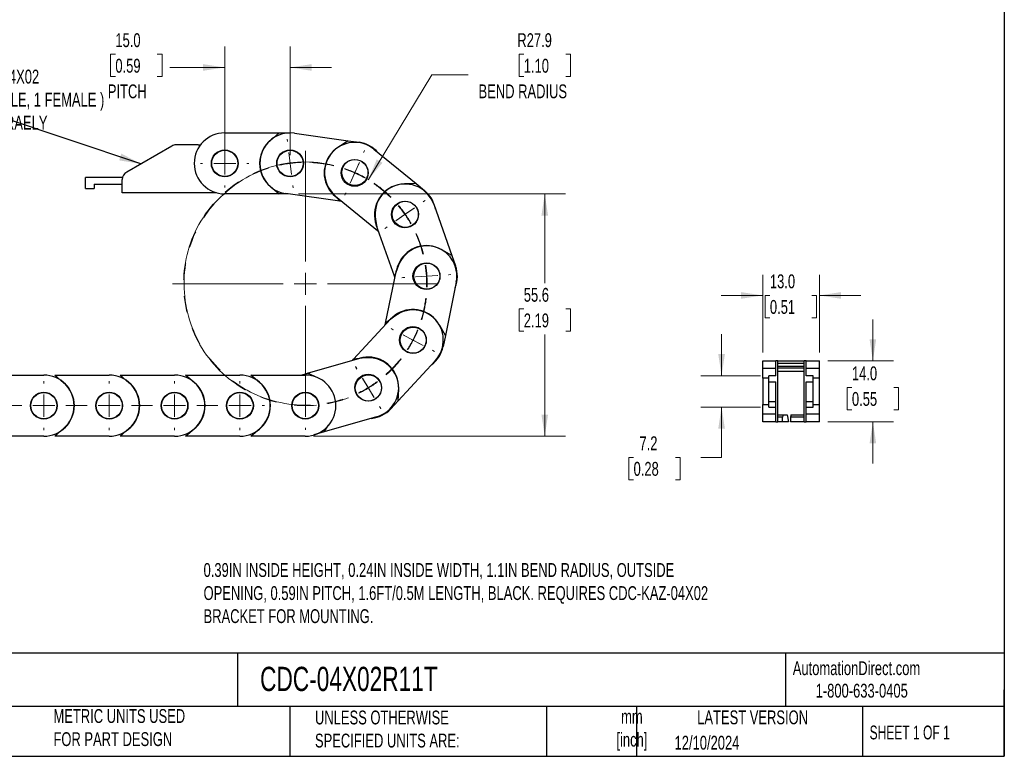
# Model space of a CAD drawing. Header units: millimetres. Extents: x 10 to 410, y 10 to 314.
# Tile 2 of 8: x 184 to 410, y 10 to 178. Entities that reach past the tile are written whole.
import ezdxf

# ---------------------------------------------------------------- set-up
doc = ezdxf.new("R2010")
doc.units = ezdxf.units.MM
doc.header["$LTSCALE"] = 1.5
doc.linetypes.add('CENTERX2', pattern=[20.32, 12.7, -2.54, 2.54, -2.54])
doc.layers.add('TEXT', color=140, linetype='Continuous', lineweight=25)
doc.styles.add('SLDTEXTSTYLE0', font='TXT', dxfattribs={"width": 0.7})
doc.styles.add('SLDTEXTSTYLE1', font='TXT', dxfattribs={"width": 0.65})
doc.dimstyles.new('SLDDIMSTYLE0', dxfattribs={"dimtxt": 3.237012, "dimasz": 4.953, "dimexe": 0, "dimexo": 0.0625, "dimgap": 0.809253, "dimtad": 0, "dimtih": 1, "dimtoh": 1, "dimrnd": 1e-09, "dimzin": 4, "dimdsep": 46, "dimtxsty": 'SLDTEXTSTYLE0', "dimsah": 1, "dimcen": 0.09, "dimadec": 0, "dimazin": 1, "dimtfac": 1, "dimtmove": 0, "dimatfit": 0, "dimfxl": 0, "dimfrac": 2, "dimtolj": 1, "dimtzin": 12, "dimarcsym": 0})
doc.dimstyles.new('SLDDIMSTYLE1', dxfattribs={"dimtxt": 3.237012, "dimasz": 4.953, "dimexe": 0, "dimexo": 0.0625, "dimgap": 0.809253, "dimtad": 0, "dimtih": 1, "dimtoh": 1, "dimrnd": 1e-09, "dimzin": 12, "dimdsep": 46, "dimtxsty": 'SLDTEXTSTYLE0', "dimsah": 1, "dimcen": 0, "dimadec": 0, "dimazin": 3, "dimtfac": 1, "dimtofl": 0, "dimtmove": 0, "dimatfit": 3, "dimfxl": 0, "dimfrac": 2, "dimtolj": 1, "dimtzin": 12, "dimarcsym": 0})
doc.dimstyles.new('SLDDIMSTYLE2', dxfattribs={"dimtxt": 3.237012, "dimasz": 4.953, "dimexe": 0, "dimexo": 0.0625, "dimgap": 0.809253, "dimtad": 0, "dimtih": 1, "dimtoh": 1, "dimrnd": 1e-09, "dimzin": 12, "dimdsep": 46, "dimtxsty": 'SLDTEXTSTYLE0', "dimsah": 1, "dimcen": 0.09, "dimadec": 0, "dimazin": 3, "dimtfac": 1, "dimtofl": 0, "dimtmove": 0, "dimatfit": 3, "dimfxl": 0, "dimfrac": 2, "dimtolj": 1, "dimtzin": 12, "dimarcsym": 0})
doc.dimstyles.new('SLDDIMSTYLE3', dxfattribs={"dimtxt": 0.18, "dimasz": 4.953, "dimexe": 0, "dimexo": 0.0625, "dimgap": 0, "dimtad": 0, "dimtih": 1, "dimtoh": 1, "dimdec": 0, "dimrnd": 1e-09, "dimzin": 0, "dimdsep": 46, "dimtxsty": 'Standard', "dimsah": 1, "dimcen": 0.09, "dimadec": 0, "dimazin": 0, "dimtfac": 4.953, "dimtdec": 0, "dimtofl": 0, "dimtmove": 0, "dimatfit": 3, "dimfxl": 0, "dimfrac": 2, "dimtolj": 1, "dimtzin": 0, "dimarcsym": 0})
doc.dimstyles.new('SLDDIMSTYLE4', dxfattribs={"dimtxt": 3.237012, "dimasz": 4.953, "dimexe": 0, "dimexo": 0.0625, "dimgap": 0.809253, "dimtad": 0, "dimtih": 1, "dimtoh": 1, "dimrnd": 1e-09, "dimzin": 12, "dimdsep": 46, "dimtxsty": 'SLDTEXTSTYLE0', "dimsah": 1, "dimcen": 0.09, "dimadec": 0, "dimazin": 3, "dimtfac": 1, "dimtmove": 0, "dimatfit": 0, "dimfxl": 0, "dimfrac": 2, "dimtolj": 1, "dimtzin": 12, "dimarcsym": 0})

# ---------------------------------------------------------------- blocks, each defined once
blk = doc.blocks.new('_D')
at = {"color": 7, "linetype": 'Continuous', "lineweight": 0}
for p, q in [((230.71, 147.4), (230.71, 172.26)), ((245.71, 147.4), (245.71, 172.26)), ((205.61, 170.52), (204.53, 170.52)), ((204.53, 170.52), (204.53, 165.38)), ((215.23, 170.52), (216.32, 170.52)), ((216.32, 170.52), (216.32, 165.38)), ((230.71, 167.49), (218.13, 167.49)), ((245.71, 167.49), (255.23, 167.49)), ((204.53, 165.38), (205.61, 165.38)), ((216.32, 165.38), (215.23, 165.38))]:
    blk.add_line(p, q, dxfattribs=at)
at = {"color": 7, "linetype": 'Continuous', "lineweight": 18}
for points in [[(230.71, 167.49), (225.75, 168.25), (225.75, 166.73)], [(245.71, 167.49), (250.66, 166.73), (250.66, 168.25)]]:
    blk.add_solid(points, dxfattribs=at)
at = {"color": 7, "linetype": 'Continuous', "lineweight": 18, "char_height": 3.175, "attachment_point": 1, "style": 'SLDTEXTSTYLE0'}
for s, insert in [('15.0', (205.61, 175.34)), ('0.59', (205.61, 169.47)), ('PITCH', (203.88, 163.6))]:
    blk.add_mtext(s, dxfattribs=dict(at, insert=insert))
blk = doc.blocks.new('_D_1')
at = {"color": 7, "linetype": 'Continuous', "lineweight": 0}
for p, q in [((299.32, 170.52), (298.23, 170.52)), ((298.23, 170.52), (298.23, 165.38)), ((308.94, 170.52), (310.02, 170.52)), ((310.02, 170.52), (310.02, 165.38)), ((263.67, 141.78), (278.22, 165.82)), ((278.22, 165.82), (286.56, 165.82)), ((298.23, 165.38), (299.32, 165.38)), ((310.02, 165.38), (308.94, 165.38))]:
    blk.add_line(p, q, dxfattribs=at)
at = {"color": 7, "linetype": 'Continuous', "lineweight": 18}
blk.add_arc((249.2, 117.88), 27.94, 58.5398, 68.4813, dxfattribs=at)
blk.add_solid([(263.67, 141.78), (266.88, 145.62), (265.58, 146.41)], dxfattribs=at)
at = {"color": 7, "linetype": 'Continuous', "lineweight": 18, "char_height": 3.175, "attachment_point": 1, "style": 'SLDTEXTSTYLE0'}
for s, insert in [('R27.9', (297.84, 175.34)), ('1.10', (299.32, 169.47)), ('BEND RADIUS', (288.94, 163.6))]:
    blk.add_mtext(s, dxfattribs=dict(at, insert=insert))
blk = doc.blocks.new('_D_2')
at = {"color": 7, "linetype": 'Continuous', "lineweight": 0}
for p, q in [((247.61, 138.49), (308.89, 138.49)), ((304.13, 138.49), (304.13, 117.99)), ((299.32, 112.12), (298.23, 112.12)), ((298.23, 112.12), (298.23, 106.98)), ((308.94, 112.12), (310.02, 112.12)), ((310.02, 112.12), (310.02, 106.98)), ((298.23, 106.98), (299.32, 106.98)), ((304.13, 82.94), (304.13, 106.26)), ((310.02, 106.98), (308.94, 106.98)), ((251.1, 82.94), (308.89, 82.94))]:
    blk.add_line(p, q, dxfattribs=at)
at = {"color": 7, "linetype": 'Continuous', "lineweight": 18}
for points in [[(304.13, 138.49), (303.37, 133.54), (304.89, 133.54)], [(304.13, 82.94), (304.89, 87.89), (303.37, 87.89)]]:
    blk.add_solid(points, dxfattribs=at)
at = {"color": 7, "linetype": 'Continuous', "lineweight": 18, "char_height": 3.175, "attachment_point": 1, "style": 'SLDTEXTSTYLE0'}
for s, insert in [('55.6', (299.32, 116.94)), ('2.19', (299.32, 111.07))]:
    blk.add_mtext(s, dxfattribs=dict(at, insert=insert))
blk = doc.blocks.new('SW_CENTERMARKSYMBOL_0')
at = {"color": 0, "linetype": 'Continuous', "lineweight": 18}
for p, q in [((-18.6, 56.55), (-18.67, 57.08)), ((-14.47, 28.98), (-14.47, 54.38)), ((-1.09, 53.97), (-0.87, 54.45)), ((-1.04, 54.06), (-0.86, 54.48)), ((-17.96, 51.51), (-18.28, 54.03)), ((-17.96, 51.51), (-17.64, 48.99)), ((-3.15, 49.33), (-2.12, 51.65)), ((-3.11, 49.42), (-2.08, 51.74)), ((-3.15, 49.33), (-4.19, 47)), ((-3.11, 49.42), (-4.14, 47.1)), ((-17.33, 46.47), (-17.26, 45.94)), ((-5.22, 44.68), (-5.44, 44.2)), ((-5.18, 44.78), (-5.36, 44.36)), ((12.55, 42.68), (12.99, 42.99)), ((12.64, 42.74), (13.02, 43.01)), ((8.38, 39.78), (10.47, 41.23)), ((8.47, 39.84), (10.55, 41.29)), ((8.38, 39.78), (6.29, 38.33)), ((8.47, 39.84), (6.38, 38.4)), ((4.21, 36.88), (3.77, 36.58)), ((4.3, 36.95), (3.92, 36.68)), ((-14.47, 23.9), (-14.47, 26.44)), ((8.23, 25.33), (7.7, 25.3)), ((8.34, 25.33), (7.88, 25.31)), ((13.3, 25.65), (10.77, 25.49)), ((13.41, 25.65), (10.88, 25.49)), ((13.3, 25.65), (15.84, 25.81)), ((13.41, 25.65), (15.95, 25.81)), ((18.37, 25.97), (18.91, 26)), ((18.48, 25.97), (18.94, 26)), ((-19.55, 23.9), (-44.95, 23.9)), ((-14.47, 23.9), (-17.01, 23.9)), ((-14.47, 23.9), (-14.47, 21.36)), ((-14.47, 23.9), (-11.93, 23.9)), ((-9.39, 23.9), (16.01, 23.9)), ((-14.47, 18.82), (-14.47, -6.58)), ((5.69, 13.36), (5.22, 13.61)), ((5.78, 13.31), (5.38, 13.52)), ((10.19, 11.01), (7.94, 12.18)), ((10.29, 10.95), (8.04, 12.13)), ((10.19, 11.01), (12.44, 9.83)), ((10.29, 10.95), (12.54, 9.78)), ((14.69, 8.65), (15.17, 8.4)), ((14.79, 8.6), (15.2, 8.39)), ((-2.69, 4.44), (-2.96, 4.9)), ((-2.63, 4.35), (-2.87, 4.74)), ((-0.05, 0.09), (-1.37, 2.27)), ((-14.47, 1.04), (-14.47, 1.5)), ((0, 0), (-1.32, 2.17)), ((-0.05, 0.09), (1.26, -2.08)), ((0, 0), (1.32, -2.17)), ((-14.47, -4.04), (-14.47, -1.5)), ((-14.47, -4.04), (-14.47, -6.58)), ((2.58, -4.25), (2.85, -4.71)), ((2.63, -4.35), (2.87, -4.74)), ((-14.47, -9.12), (-14.47, -9.58))]:
    blk.add_line(p, q, dxfattribs=at)
at = {"color": 0, "linetype": 'CENTERX2', "lineweight": 0}
for centre, radius, start, end in [((-14.47, 23.9), 27.94, 76.4177, 259.5826), ((-14.47, 23.9), 27.83, 107.6615, 290.7452), ((-14.47, 23.9), 27.83, 76.4609, 86.7454), ((-14.47, 23.91), 27.82, 45.259, 55.5463), ((-14.47, 23.91), 27.93, 45.2152, 55.5837), ((-14.47, 23.9), 27.82, 14.0589, 24.346), ((-14.45, 23.91), 27.92, 14.0122, 24.3848), ((-14.46, 23.9), 27.82, 342.8588, 353.1464), ((-14.45, 23.9), 27.92, 342.8119, 353.1849), ((-14.46, 23.89), 27.82, 311.658, 321.9466), ((-14.46, 23.89), 27.92, 311.6126, 321.9846), ((-14.47, 23.89), 27.94, 280.4158, 290.7832)]:
    blk.add_arc(centre, radius, start, end, dxfattribs=at)
at = {"color": 0, "linetype": 'Continuous', "lineweight": 0}
for centre, radius, start, end in [((-14.47, 23.89), 27.84, 97.2042, 102.4318), ((-14.47, 23.89), 27.84, 91.9744, 97.2027), ((-14.46, 23.93), 27.8, 65.9993, 71.2338), ((-14.47, 23.9), 27.93, 65.9993, 71.2092), ((-14.46, 23.93), 27.79, 60.772, 66.0082), ((-14.47, 23.9), 27.94, 60.7913, 66.0005), ((-14.44, 23.93), 27.79, 34.7974, 40.0344), ((-14.42, 23.94), 27.87, 34.791, 40.0121), ((-14.43, 23.93), 27.78, 29.5712, 34.8098), ((-14.41, 23.94), 27.87, 29.587, 34.8098), ((-14.44, 23.9), 27.8, 3.5987, 8.8342), ((-14.44, 23.9), 27.91, 3.596, 8.8105), ((-14.44, 23.9), 27.8, 358.3723, 3.608), ((-14.44, 23.9), 27.91, 358.3891, 3.604), ((-14.46, 23.89), 27.82, 332.4017, 337.6329), ((-14.41, 23.87), 27.87, 332.391, 337.6128), ((-14.46, 23.89), 27.82, 327.1737, 332.4049), ((-14.42, 23.87), 27.88, 327.1878, 332.4083), ((-14.47, 23.89), 27.82, 295.9735, 301.2052), ((-14.46, 23.88), 27.92, 295.99, 301.203), ((-14.47, 23.89), 27.82, 301.2013, 306.4328), ((-14.46, 23.88), 27.91, 301.1965, 306.4104), ((-14.47, 23.9), 27.94, 264.7913, 269.9997), ((-14.47, 23.9), 27.94, 269.9998, 275.2087)]:
    blk.add_arc(centre, radius, start, end, dxfattribs=at)
blk = doc.blocks.new('SW_CENTERMARKSYMBOL_1')
at = {"color": 0, "linetype": 'Continuous', "lineweight": 18}
for p, q in [((-45, 5.08), (-45, 5.54)), ((-30, 5.08), (-30, 5.54)), ((-15, 5.08), (-15, 5.54)), ((0, 5.08), (0, 5.54)), ((34.82, 5.08), (34.82, 5.54)), ((49.82, 5.08), (49.82, 5.54)), ((64.82, 5.08), (64.82, 5.54)), ((79.82, 5.08), (79.82, 5.54)), ((94.82, 5.08), (94.82, 5.54)), ((109.82, 5.08), (109.82, 5.54)), ((124.82, 5.08), (124.82, 5.54)), ((-45, 0), (-45, 2.54)), ((-30, 0), (-30, 2.54)), ((-15, 0), (-15, 2.54)), ((0, 0), (0, 2.54)), ((34.82, 0), (34.82, 2.54)), ((49.82, 0), (49.82, 2.54)), ((64.82, 0), (64.82, 2.54)), ((79.82, 0), (79.82, 2.54)), ((94.82, 0), (94.82, 2.54)), ((109.82, 0), (109.82, 2.54)), ((124.82, 0), (124.82, 2.54)), ((-50.08, 0), (-50.54, 0)), ((-45, 0), (-47.54, 0)), ((-45, 0), (-45, -2.54)), ((-45, 0), (-42.46, 0)), ((-30, 0), (-32.54, 0)), ((-30, 0), (-30, -2.54)), ((-30, 0), (-27.46, 0)), ((-15, 0), (-17.54, 0)), ((-15, 0), (-15, -2.54)), ((-15, 0), (-12.46, 0)), ((0, 0), (-2.54, 0)), ((0, 0), (0, -2.54)), ((0, 0), (2.54, 0)), ((34.82, 0), (32.28, 0)), ((34.82, 0), (34.82, -2.54)), ((34.82, 0), (37.36, 0)), ((49.82, 0), (47.28, 0)), ((49.82, 0), (49.82, -2.54)), ((49.82, 0), (52.36, 0)), ((64.82, 0), (62.28, 0)), ((64.82, 0), (64.82, -2.54)), ((64.82, 0), (67.36, 0)), ((79.82, 0), (77.28, 0)), ((79.82, 0), (79.82, -2.54)), ((79.82, 0), (82.36, 0)), ((94.82, 0), (92.28, 0)), ((94.82, 0), (94.82, -2.54)), ((94.82, 0), (97.36, 0)), ((109.82, 0), (107.28, 0)), ((109.82, 0), (109.82, -2.54)), ((109.82, 0), (112.36, 0)), ((124.82, 0), (122.28, 0)), ((124.82, 0), (124.82, -2.54)), ((124.82, 0), (127.36, 0)), ((129.9, 0), (130.36, 0)), ((-45, -5.08), (-45, -5.54)), ((-30, -5.08), (-30, -5.54)), ((-15, -5.08), (-15, -5.54)), ((0, -5.08), (0, -5.54)), ((34.82, -5.08), (34.82, -5.54)), ((49.82, -5.08), (49.82, -5.54)), ((64.82, -5.08), (64.82, -5.54)), ((79.82, -5.08), (79.82, -5.54)), ((94.82, -5.08), (94.82, -5.54)), ((109.82, -5.08), (109.82, -5.54)), ((124.82, -5.08), (124.82, -5.54))]:
    blk.add_line(p, q, dxfattribs=at)
at = {"color": 0, "linetype": 'CENTERX2', "lineweight": 18}
for p, q in [((-39.92, 0), (-35.08, 0)), ((-24.92, 0), (-20.08, 0)), ((-9.92, 0), (-5.08, 0)), ((5.08, 0), (9.92, 0)), ((29.73, 0), (29.74, 0)), ((39.9, 0), (44.74, 0)), ((54.9, 0), (59.74, 0)), ((69.9, 0), (74.74, 0)), ((84.9, 0), (89.74, 0)), ((99.9, 0), (104.74, 0)), ((114.9, 0), (119.74, 0))]:
    blk.add_line(p, q, dxfattribs=at)
blk = doc.blocks.new('SW_CENTERMARKSYMBOL_2')
at = {"color": 0, "linetype": 'Continuous', "lineweight": 18}
for p, q in [((-30, 5.08), (-30, 5.62)), ((-15, 5.08), (-15, 5.62)), ((0, 5.08), (0, 5.62)), ((34.82, 5.08), (34.82, 5.62)), ((49.82, 5.08), (49.82, 5.62)), ((64.82, 5.08), (64.82, 5.62)), ((79.82, 5.08), (79.82, 5.62)), ((94.82, 5.08), (94.82, 5.62)), ((109.82, 5.08), (109.82, 5.62)), ((124.82, 5.08), (124.82, 5.62)), ((139.82, 5.08), (139.82, 5.62)), ((-30, 0), (-30, 2.54)), ((-15, 0), (-15, 2.54)), ((0, 0), (0, 2.54)), ((34.82, 0), (34.82, 2.54)), ((49.82, 0), (49.82, 2.54)), ((64.82, 0), (64.82, 2.54)), ((79.82, 0), (79.82, 2.54)), ((94.82, 0), (94.82, 2.54)), ((109.82, 0), (109.82, 2.54)), ((124.82, 0), (124.82, 2.54)), ((139.82, 0), (139.82, 2.54)), ((-35.08, 0), (-35.61, 0)), ((-30, 0), (-32.54, 0)), ((-30, 0), (-30, -2.54)), ((-30, 0), (-27.46, 0)), ((-15, 0), (-17.54, 0)), ((-15, 0), (-15, -2.54)), ((-15, 0), (-12.46, 0)), ((0, 0), (-2.54, 0)), ((0, 0), (0, -2.54)), ((0, 0), (2.54, 0)), ((34.82, 0), (32.28, 0)), ((34.82, 0), (34.82, -2.54)), ((34.82, 0), (37.36, 0)), ((49.82, 0), (47.28, 0)), ((49.82, 0), (49.82, -2.54)), ((49.82, 0), (52.36, 0)), ((64.82, 0), (62.28, 0)), ((64.82, 0), (64.82, -2.54)), ((64.82, 0), (67.36, 0)), ((79.82, 0), (77.28, 0)), ((79.82, 0), (79.82, -2.54)), ((79.82, 0), (82.36, 0)), ((94.82, 0), (92.28, 0)), ((94.82, 0), (94.82, -2.54)), ((94.82, 0), (97.36, 0)), ((109.82, 0), (107.28, 0)), ((109.82, 0), (109.82, -2.54)), ((109.82, 0), (112.36, 0)), ((124.82, 0), (122.28, 0)), ((124.82, 0), (124.82, -2.54)), ((124.82, 0), (127.36, 0)), ((139.82, 0), (137.28, 0)), ((139.82, 0), (139.82, -2.54)), ((139.82, 0), (142.36, 0)), ((144.9, 0), (145.43, 0)), ((-30, -5.08), (-30, -5.61)), ((-15, -5.08), (-15, -5.61)), ((0, -5.08), (0, -5.61)), ((34.82, -5.08), (34.82, -5.61)), ((49.82, -5.08), (49.82, -5.61)), ((64.82, -5.08), (64.82, -5.61)), ((79.82, -5.08), (79.82, -5.61)), ((94.82, -5.08), (94.82, -5.61)), ((109.82, -5.08), (109.82, -5.61)), ((124.82, -5.08), (124.82, -5.61)), ((139.82, -5.08), (139.82, -5.61))]:
    blk.add_line(p, q, dxfattribs=at)
at = {"color": 0, "linetype": 'CENTERX2', "lineweight": 18}
for p, q in [((-24.92, 0), (-20.08, 0)), ((-9.92, 0), (-5.08, 0)), ((5.08, 0), (9.92, 0)), ((29.73, 0), (29.74, 0)), ((39.9, 0), (44.74, 0)), ((54.9, 0), (59.74, 0)), ((69.9, 0), (74.74, 0)), ((84.9, 0), (89.74, 0)), ((99.9, 0), (104.74, 0)), ((114.9, 0), (119.74, 0)), ((129.9, 0), (134.74, 0))]:
    blk.add_line(p, q, dxfattribs=at)
blk = doc.blocks.new('SW_CENTERMARKSYMBOL_3')
at = {"color": 0, "linetype": 'Continuous', "lineweight": 18}
for p, q in [((0, 5.08), (0, 5.54)), ((0, 0), (0, 2.54)), ((-5.08, 0), (-5.54, 0)), ((0, 0), (-2.54, 0)), ((0, 0), (0, -2.54)), ((0, 0), (2.54, 0)), ((5.08, 0), (5.54, 0)), ((0, -5.08), (0, -5.54))]:
    blk.add_line(p, q, dxfattribs=at)
blk = doc.blocks.new('_D_4')
at = {"color": 7, "linetype": 'Continuous', "lineweight": 0}
for p, q in [((354.14, 102.11), (354.14, 119.97)), ((367.14, 102.11), (367.14, 119.97)), ((354.14, 115.21), (344.62, 115.21)), ((355.79, 115.21), (354.7, 115.21)), ((354.7, 115.21), (354.7, 110.07)), ((365.41, 115.21), (366.5, 115.21)), ((366.5, 115.21), (366.5, 110.07)), ((367.14, 115.21), (376.67, 115.21)), ((354.7, 110.07), (355.79, 110.07)), ((366.5, 110.07), (365.41, 110.07))]:
    blk.add_line(p, q, dxfattribs=at)
at = {"color": 7, "linetype": 'Continuous', "lineweight": 18}
for points in [[(354.14, 115.21), (349.19, 115.97), (349.19, 114.45)], [(367.14, 115.21), (372.09, 114.45), (372.09, 115.97)]]:
    blk.add_solid(points, dxfattribs=at)
at = {"color": 7, "linetype": 'Continuous', "lineweight": 18, "char_height": 3.175, "attachment_point": 1, "style": 'SLDTEXTSTYLE0'}
for s, insert in [('13.0', (355.79, 120.03)), ('0.51', (355.79, 114.16))]:
    blk.add_mtext(s, dxfattribs=dict(at, insert=insert))
blk = doc.blocks.new('_D_5')
at = {"color": 7, "linetype": 'Continuous', "lineweight": 0}
for p, q in [((379.42, 100.21), (379.42, 109.73)), ((369.05, 100.21), (384.18, 100.21)), ((374.61, 94.12), (373.52, 94.12)), ((373.52, 94.12), (373.52, 88.97)), ((384.23, 94.12), (385.32, 94.12)), ((385.32, 94.12), (385.32, 88.97)), ((373.52, 88.97), (374.61, 88.97)), ((385.32, 88.97), (384.23, 88.97)), ((369.05, 86.21), (384.18, 86.21)), ((379.42, 86.21), (379.42, 76.68))]:
    blk.add_line(p, q, dxfattribs=at)
at = {"color": 7, "linetype": 'Continuous', "lineweight": 18}
for points in [[(379.42, 100.21), (380.18, 105.16), (378.66, 105.16)], [(379.42, 86.21), (378.66, 81.26), (380.18, 81.26)]]:
    blk.add_solid(points, dxfattribs=at)
at = {"color": 7, "linetype": 'Continuous', "lineweight": 18, "char_height": 3.175, "attachment_point": 1, "style": 'SLDTEXTSTYLE0'}
for s, insert in [('14.0', (374.61, 98.93)), ('0.55', (374.61, 93.06))]:
    blk.add_mtext(s, dxfattribs=dict(at, insert=insert))
blk = doc.blocks.new('_D_6')
at = {"color": 7, "linetype": 'Continuous', "lineweight": 0}
for p, q in [((344.7, 96.81), (344.7, 106.33)), ((353.64, 96.81), (339.94, 96.81)), ((353.64, 89.61), (339.94, 89.61)), ((344.7, 78.08), (344.7, 89.61)), ((324.51, 78.08), (323.42, 78.08)), ((323.42, 78.08), (323.42, 72.94)), ((334.13, 78.08), (335.22, 78.08)), ((335.22, 78.08), (335.22, 72.94)), ((339.96, 78.08), (344.7, 78.08)), ((323.42, 72.94), (324.51, 72.94)), ((335.22, 72.94), (334.13, 72.94))]:
    blk.add_line(p, q, dxfattribs=at)
at = {"color": 7, "linetype": 'Continuous', "lineweight": 18}
for points in [[(344.7, 96.81), (345.47, 101.76), (343.94, 101.76)], [(344.7, 89.61), (343.94, 84.66), (345.47, 84.66)]]:
    blk.add_solid(points, dxfattribs=at)
at = {"color": 7, "linetype": 'Continuous', "lineweight": 18, "char_height": 3.175, "attachment_point": 1, "style": 'SLDTEXTSTYLE0'}
for s, insert in [('7.2', (325.86, 82.9)), ('0.28', (324.51, 77.03))]:
    blk.add_mtext(s, dxfattribs=dict(at, insert=insert))

msp = doc.modelspace()

# ---------------------------------------------------------------- linework, layer by layer
for p, q in [((230.708, 152.492), (243.184, 152.492)), ((243.184, 152.492), (241.171, 150.757)), ((243.184, 152.492), (245.708, 152.492)), ((246.682, 152.424), (259.037, 150.688)), ((218.534, 149.474), (208.208, 143.513)), ((224.584, 149.742), (219.534, 149.742)), ((259.037, 150.688), (256.802, 149.25)), ((259.037, 150.688), (261.536, 150.337)), ((264.94, 148.731), (274.609, 140.845)), ((198.758, 139.742), (198.758, 142.242)), ((207.262, 142.242), (198.758, 142.242)), ((200.758, 140.742), (207.208, 140.742)), ((200.758, 140.742), (200.758, 139.742)), ((207.208, 138.742), (207.208, 141.781)), ((241.171, 140.227), (243.184, 138.492)), ((274.609, 140.845), (271.952, 140.774)), ((274.609, 140.845), (276.565, 139.251)), ((198.758, 139.742), (200.758, 139.742)), ((228.854, 138.742), (207.208, 138.742)), ((243.184, 138.492), (230.708, 138.492)), ((245.218, 138.492), (243.184, 138.492)), ((257.089, 136.824), (244.733, 138.561)), ((255.336, 138.822), (257.089, 136.824)), ((265.761, 129.996), (256.092, 137.882)), ((257.451, 136.773), (257.089, 136.824)), ((278.645, 136.114), (282.83, 124.36)), ((265.297, 132.613), (265.761, 129.996)), ((269.641, 119.664), (265.456, 131.417)), ((266.045, 129.765), (265.761, 129.996)), ((282.83, 124.36), (280.52, 125.675)), ((282.83, 124.36), (283.677, 121.983)), ((270.6, 122.142), (269.641, 119.664)), ((267.608, 108.815), (270.117, 121.037)), ((269.764, 119.319), (269.641, 119.664)), ((283.831, 118.222), (281.322, 106)), ((260.249, 100.589), (268.727, 109.744)), ((267.535, 108.456), (267.608, 108.815)), ((269.713, 110.439), (267.608, 108.815)), ((281.322, 106), (280.028, 108.321)), ((281.322, 106), (280.815, 103.528)), ((249.693, 97.365), (261.687, 100.804)), ((260, 100.32), (260.249, 100.589)), ((262.89, 100.887), (260.249, 100.589)), ((278.999, 100.231), (270.522, 91.077)), ((354.142, 98.475), (354.142, 100.21)), ((354.142, 100.21), (357.142, 100.21)), ((357.142, 96.81), (357.142, 100.21)), ((357.642, 100.21), (357.142, 100.21)), ((357.642, 86.21), (357.642, 100.21)), ((357.642, 100.21), (363.642, 100.21)), ((357.642, 99.71), (363.642, 99.71)), ((363.642, 86.21), (363.642, 100.21)), ((364.142, 100.21), (363.642, 100.21)), ((364.142, 96.81), (364.142, 100.21)), ((364.142, 100.21), (367.142, 100.21)), ((367.142, 98.475), (367.142, 100.21)), ((248.214, 96.94), (249.693, 97.365)), ((251.349, 96.602), (249.693, 97.365)), ((357.142, 98.475), (354.142, 98.475)), ((354.142, 96.21), (354.142, 98.475)), ((357.642, 99.017), (363.642, 99.017)), ((363.642, 98.549), (357.642, 98.549)), ((357.642, 97.81), (363.642, 97.81)), ((367.142, 98.475), (364.142, 98.475)), ((367.142, 96.21), (367.142, 98.475)), ((176.721, 96.94), (189.197, 96.94)), ((193.734, 95.205), (191.721, 96.94)), ((191.721, 96.94), (204.197, 96.94)), ((208.734, 95.205), (206.721, 96.94)), ((206.721, 96.94), (219.197, 96.94)), ((223.734, 95.205), (221.721, 96.94)), ((221.721, 96.94), (234.197, 96.94)), ((238.734, 95.205), (236.721, 96.94)), ((236.721, 96.94), (249.197, 96.94)), ((355.542, 96.21), (354.142, 96.21)), ((354.142, 96.21), (354.142, 93.21)), ((355.542, 95.379), (355.542, 96.81)), ((357.142, 96.81), (355.542, 96.81)), ((355.542, 95.379), (357.142, 95.379)), ((355.542, 90.848), (355.542, 95.379)), ((357.142, 86.21), (357.142, 95.379)), ((365.742, 96.81), (364.142, 96.81)), ((364.142, 95.379), (365.742, 95.379)), ((364.142, 86.21), (364.142, 95.379)), ((365.742, 95.379), (365.742, 96.81)), ((367.142, 96.21), (365.742, 96.21)), ((365.742, 90.848), (365.742, 95.379)), ((367.142, 93.21), (367.142, 96.21)), ((270.522, 91.077), (270.617, 93.733)), ((354.142, 93.21), (354.142, 90.21)), ((367.142, 90.21), (367.142, 93.21)), ((270.522, 91.077), (268.807, 89.225)), ((357.142, 90.848), (355.542, 90.848)), ((355.542, 89.61), (355.542, 90.848)), ((365.742, 90.848), (364.142, 90.848)), ((365.742, 89.61), (365.742, 90.848)), ((354.142, 90.21), (355.542, 90.21)), ((354.142, 87.945), (354.142, 90.21)), ((355.542, 89.61), (357.142, 89.61)), ((364.142, 89.61), (365.742, 89.61)), ((365.742, 90.21), (367.142, 90.21)), ((367.142, 87.945), (367.142, 90.21)), ((265.546, 87.346), (253.552, 83.907)), ((357.142, 87.945), (354.142, 87.945)), ((354.142, 86.21), (354.142, 87.945)), ((357.142, 86.21), (354.142, 86.21)), ((357.142, 86.21), (357.642, 86.21)), ((357.642, 87.81), (358.782, 87.81)), ((358.712, 87.31), (357.642, 87.31)), ((358.712, 86.21), (357.642, 86.21)), ((358.712, 86.21), (358.712, 87.31)), ((360.024, 86.21), (358.712, 86.21)), ((358.782, 87.81), (359.763, 87.81)), ((359.763, 87.81), (360.024, 86.21)), ((360.552, 87.31), (360.552, 86.21)), ((363.642, 87.31), (360.552, 87.31)), ((363.642, 86.21), (360.552, 86.21)), ((360.622, 87.81), (363.642, 87.81)), ((363.642, 86.21), (364.142, 86.21)), ((367.142, 87.945), (364.142, 87.945)), ((367.142, 86.21), (364.142, 86.21)), ((367.142, 86.21), (367.142, 87.945)), ((191.721, 82.94), (193.734, 84.675)), ((206.721, 82.94), (208.734, 84.675)), ((221.721, 82.94), (223.734, 84.675)), ((236.721, 82.94), (238.734, 84.675)), ((253.552, 83.907), (251.127, 83.212)), ((253.552, 83.907), (254.552, 85.431)), ((189.197, 82.94), (176.721, 82.94)), ((204.197, 82.94), (191.721, 82.94)), ((219.197, 82.94), (206.721, 82.94)), ((234.197, 82.94), (221.721, 82.94)), ((249.197, 82.94), (236.721, 82.94))]:
    msp.add_line(p, q)
for centre, radius in [((230.708, 145.492), 3.075), ((230.708, 145.492), 3), ((245.708, 145.492), 3.075), ((245.708, 145.492), 3), ((260.516, 143.307), 3.075), ((260.562, 143.405), 3), ((272.05, 133.766), 3.075), ((272.14, 133.826), 3), ((276.974, 119.629), 3.075), ((277.082, 119.635), 3), ((273.863, 104.987), 3.075), ((273.958, 104.936), 3), ((263.616, 94.075), 3.075), ((263.671, 93.981), 3), ((189.197, 89.94), 3.075), ((189.197, 89.94), 3), ((204.197, 89.94), 3.075), ((204.197, 89.94), 3), ((219.197, 89.94), 3.075), ((219.197, 89.94), 3), ((234.197, 89.94), 3.075), ((234.197, 89.94), 3), ((249.197, 89.94), 3.075), ((249.197, 89.94), 3)]:
    msp.add_circle(centre, radius)
for centre, radius, start, end in [((230.708, 145.492), 7, 90.00001, 269.99999), ((245.708, 145.492), 7, 81.99995, 261.99999), ((219.534, 147.742), 2, 90.00042, 119.99989), ((224.584, 151.742), 2, 269.99885, 288.80962), ((245.708, 145.492), 6.95, 130.75004, 229.24996), ((260.516, 143.307), 7, 50.8, 230.79998), ((260.562, 143.405), 6.95, 122.74988, 221.25012), ((260.562, 143.405), 7, 40.86767, 82.00028), ((209.208, 141.781), 2, 120.00021, 179.99965), ((272.05, 133.766), 7, 19.60002, 199.59996), ((272.14, 133.826), 6.95, 91.55006, 190.04994), ((272.14, 133.826), 7, 9.66836, 50.79962), ((276.974, 119.629), 7, 348.40004, 168.39997), ((277.082, 119.635), 6.95, 60.34998, 158.85004), ((277.082, 119.635), 7, 338.4677, 19.60037), ((273.863, 104.987), 7, 317.20003, 137.19999), ((273.958, 104.936), 6.95, 29.15, 127.65), ((273.958, 104.936), 7, 307.26802, 348.39993), ((263.616, 94.075), 7, 286.00004, 105.99996), ((263.671, 93.981), 6.95, 357.94999, 96.45008), ((189.197, 89.94), 7, 270.00001, 89.99999), ((189.197, 89.94), 6.95, 310.74977, 49.25023), ((204.197, 89.94), 7, 270.00001, 89.99999), ((204.197, 89.94), 6.95, 310.74977, 49.25023), ((219.197, 89.94), 7, 270.00001, 89.99999), ((219.197, 89.94), 6.95, 310.74977, 49.25023), ((234.197, 89.94), 7, 270.00001, 89.99999), ((234.197, 89.94), 6.95, 310.75004, 49.24996), ((249.197, 89.94), 7, 270.00001, 89.99999), ((263.671, 93.981), 7, 276.0679, 317.20004)]:
    msp.add_arc(centre, radius, start, end)
for centre in [(358.782, 87.31), (360.622, 87.31)]:
    msp.add_ellipse(centre, major_axis=(0, 0.5), ratio=0.1405408, start_param=0, end_param=1.5707963)
at = {"layer": 'TEXT'}
for p, q in [((409.575, 314.325), (409.575, 9.525)), ((409.575, 33.189), (9.525, 33.189)), ((233.638, 33.189), (233.638, 20.955)), ((359.363, 33.189), (359.363, 20.955)), ((409.575, 9.525), (409.575, 24.765)), ((409.575, 20.955), (9.525, 20.955)), ((245.67, 20.955), (245.67, 9.525)), ((304.536, 20.955), (304.536, 9.525)), ((325.218, 20.955), (325.218, 9.525)), ((377.023, 20.955), (377.023, 9.525)), ((9.525, 9.525), (409.575, 9.525))]:
    msp.add_line(p, q, dxfattribs=at)

# ---------------------------------------------------------------- block references
at = {"color": 7, "linetype": 'Continuous', "lineweight": 0}
for name, p in [('SW_CENTERMARKSYMBOL_0', (263.671, 93.981)), ('SW_CENTERMARKSYMBOL_3', (230.708, 145.492)), ('SW_CENTERMARKSYMBOL_1', (94.378, 89.94)), ('SW_CENTERMARKSYMBOL_2', (94.378, 89.94))]:
    msp.add_blockref(name, p, dxfattribs=at)

# ---------------------------------------------------------------- texts
at = {"color": 7, "linetype": 'Continuous', "lineweight": 0, "insert": (225.848, 53.834), "char_height": 3.175, "attachment_point": 1, "style": 'SLDTEXTSTYLE0'}
msp.add_mtext('0.39IN INSIDE HEIGHT, 0.24IN INSIDE WIDTH, 1.1IN BEND RADIUS, OUTSIDE ^JOPENING, 0.59IN PITCH, 1.6FT/0.5M LENGTH, BLACK. REQUIRES CDC-KAZ-04X02 ^JBRACKET FOR MOUNTING.', dxfattribs=at)
at = {"color": 179, "linetype": 'Continuous', "lineweight": 18, "char_height": 3.175, "attachment_point": 1, "style": 'SLDTEXTSTYLE0'}
for s, insert in [('AutomationDirect.com', (361.042, 31.315)), ('1-800-633-0405', (366.287, 26.156))]:
    msp.add_mtext(s, dxfattribs=dict(at, insert=insert))
at = {"layer": 'TEXT'}
for s, insert, char_height, attachment_point, style in [('CDC-KAZ-04X02^J( SET INCLUDES 1 MALE, 1 FEMALE )^JSOLD SEPARAELY', (176.734, 166.983), 3.175, 2, 'SLDTEXTSTYLE0'), ('CDC-KAZ-04X02^J( SET INCLUDES 1 MALE, 1 FEMALE )^JSOLD SEPARAELY', (176.734, 166.983), 3.175, 2, 'SLDTEXTSTYLE0'), ('CDC-04X02R11T', (238.812, 30.048), 5.55625, 1, 'SLDTEXTSTYLE0'), ('METRIC UNITS USED ^JFOR PART DESIGN', (191.407, 20.343), 3.175, 1, 'SLDTEXTSTYLE0'), ('UNLESS OTHERWISE ^JSPECIFIED UNITS ARE:', (251.412, 20.012), 3.175, 1, 'SLDTEXTSTYLE0'), ('mm^J[inch]', (324.128, 20.22), 3.175, 2, 'SLDTEXTSTYLE0'), ('LATEST VERSION', (351.828, 20.046), 3.175, 2, 'SLDTEXTSTYLE0'), ('SHEET 1 OF 1', (378.662, 16.577), 3.175, 1, 'SLDTEXTSTYLE1'), ('12/10/2024', (333.919, 14.228), 3.175, 1, 'SLDTEXTSTYLE0')]:
    msp.add_mtext(s, dxfattribs=dict(at, insert=insert, char_height=char_height, attachment_point=attachment_point, style=style))

# ---------------------------------------------------------------- dimensions: what is measured, and where the dimension line sits
at = {"color": 7, "linetype": 'Continuous', "lineweight": 18}
dim = msp.add_linear_dim(base=(230.708, 167.493), p1=(245.708, 145.492), p2=(230.708, 145.492), text='<>\\PPITCH', dimstyle='SLDDIMSTYLE0', dxfattribs=at)
dim.commit()
dim.dimension.update_dxf_attribs({"geometry": '_D', "text_midpoint": (210.424, 167.493), "dimtype": 160})
dim = msp.add_radius_dim(center=(249.197, 117.88), mpoint=(263.668, 141.781), text='<>\\PBEND RADIUS', dimstyle='SLDDIMSTYLE1', dxfattribs=at)
dim.commit()
dim.dimension.update_dxf_attribs({"geometry": '_D_1', "text_midpoint": (304.127, 167.493), "dimtype": 164})
for base, p1, p2, angle, dimstyle, picture, middle in [((304.127, 82.94), (245.708, 138.492), (249.197, 82.94), 90, 'SLDDIMSTYLE2', '_D_2', (304.127, 112.125)), ((367.142, 115.21), (354.142, 100.21), (367.142, 100.21), 0, 'SLDDIMSTYLE0', '_D_4', (360.599, 115.21)), ((379.421, 86.21), (367.142, 100.21), (367.142, 86.21), 90, 'SLDDIMSTYLE0', '_D_5', (379.421, 94.116)), ((344.705, 89.61), (355.542, 96.81), (355.542, 89.61), 90, 'SLDDIMSTYLE4', '_D_6', (344.705, 78.082))]:
    dim = msp.add_linear_dim(base=base, p1=p1, p2=p2, angle=angle, dimstyle=dimstyle, dxfattribs=at)
    dim.commit()
    dim.dimension.update_dxf_attribs({"geometry": picture, "text_midpoint": middle, "dimtype": 160})

# ---------------------------------------------------------------- leaders
at = {"layer": 'TEXT'}
msp.add_leader([(211.445, 145.382), (166.714, 160.395), (157.189, 160.395)], dimstyle='SLDDIMSTYLE3', dxfattribs=at)

doc.saveas('drawing.dxf')
